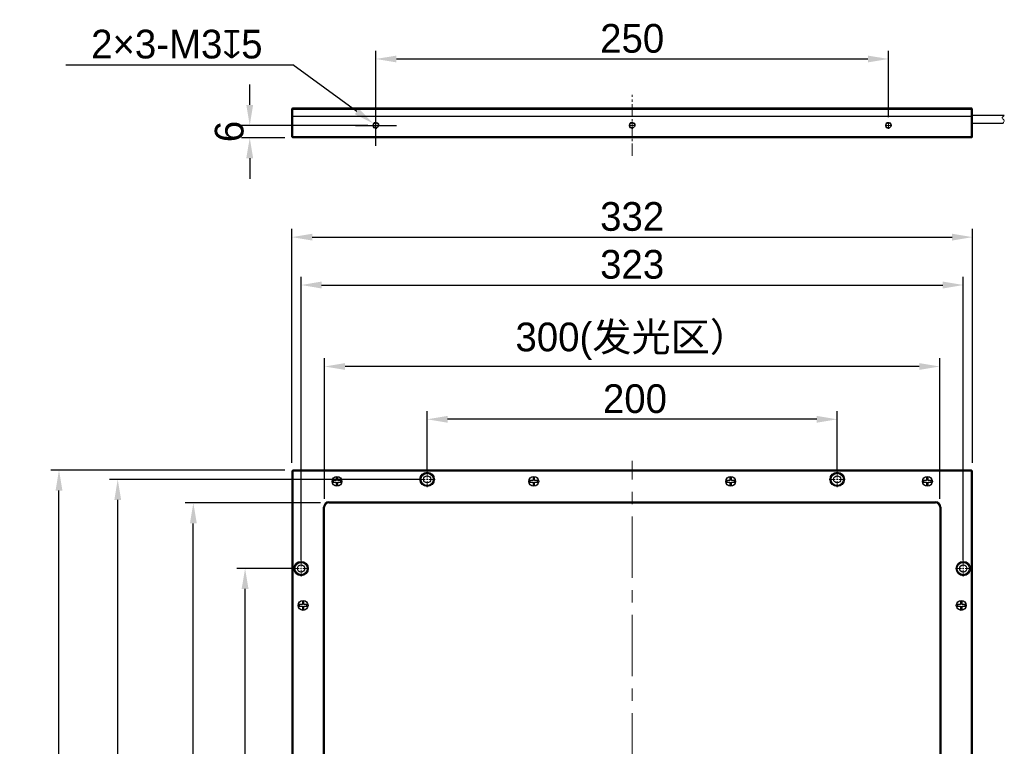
# Model space of a CAD drawing. Header units: inches. Extents: x 1109 to 1310, y -9256 to -9074.
# Tile 2 of 3: x 1109 to 1229, y -9162 to -9074. Entities that reach past the tile are written whole.
import ezdxf

# ---------------------------------------------------------------- set-up
doc = ezdxf.new("R2010")
doc.units = ezdxf.units.IN
doc.header["$LTSCALE"] = 3
doc.header["$MEASUREMENT"] = 0
doc.header["$PDSIZE"] = -5
doc.linetypes.add('CENTERX2', pattern=[4, 2.5, -0.5, 0.5, -0.5])
doc.layers.get('Defpoints').update_dxf_attribs({"lineweight": 18})
for name, color, linetype, lineweight in [('中心线', 1, 'CENTERX2', 20), ('标注', 3, 'Continuous', 25), ('粗实线', 7, 'Continuous', 30), ('细实线', 7, 'Continuous', 15)]:
    doc.layers.add(name, color=color, linetype=linetype, lineweight=lineweight)
doc.styles.get("Standard").update_dxf_attribs({"font": '兰亭黑 GBK.TTF'})
doc.dimstyles.new('CST Standard', dxfattribs={"dimtxt": 3.5, "dimasz": 2.5, "dimexe": 1, "dimexo": 1, "dimgap": 0.6, "dimtad": 1, "dimtoh": 1, "dimdsep": 46, "dimtxsty": 'Standard', "dimcen": -2.5, "dimdle": 5, "dimadec": 1, "dimazin": 2, "dimtfac": 1, "dimtofl": 0, "dimtmove": 0, "dimatfit": 0, "dimfxl": 1, "dimtolj": 1, "dimarcsym": 0})

# ---------------------------------------------------------------- blocks, each defined once
blk = doc.blocks.new('*X0')
at = {"layer": 'Defpoints', "color": 0}
for p in [(1130.21, -9132.62), (1146.72, -9132.62), (1146.72, -9232.62)]:
    blk.add_point(p, dxfattribs=at)
at = {"layer": '标注', "color": 0, "linetype": 'Continuous', "lineweight": -2, "ltscale": 3}
for p, q in [((1145.72, -9132.62), (1129.21, -9132.62)), ((1145.72, -9232.62), (1129.21, -9232.62))]:
    blk.add_line(p, q, dxfattribs=at)
at = {"layer": '标注', "color": 9, "linetype": 'Continuous', "lineweight": -2, "ltscale": 3}
blk.add_line((1130.21, -9230.12), (1130.21, -9135.12), dxfattribs=at)
at = {"layer": '标注', "color": 9}
for points in [[(1130.63, -9135.12), (1129.8, -9135.12), (1130.21, -9132.62)], [(1129.8, -9230.12), (1130.63, -9230.12), (1130.21, -9232.62)]]:
    blk.add_solid(points, dxfattribs=at)
at = {"layer": '标注', "color": 7, "ltscale": 3, "insert": (1127.2, -9181.14), "char_height": 3.5, "attachment_point": 5, "rotation": 90}
blk.add_mtext('\\A1;400(发光区)', dxfattribs=at)
blk = doc.blocks.new('*X1')
at = {"layer": 'Defpoints', "color": 0}
for p in [(1146.22, -9115.99), (1146.22, -9133.12), (1221.22, -9133.12)]:
    blk.add_point(p, dxfattribs=at)
at = {"layer": '标注', "color": 0, "linetype": 'Continuous', "lineweight": -2, "ltscale": 3}
for p, q in [((1146.22, -9132.12), (1146.22, -9114.99)), ((1221.22, -9132.12), (1221.22, -9114.99))]:
    blk.add_line(p, q, dxfattribs=at)
at = {"layer": '标注', "color": 9, "linetype": 'Continuous', "lineweight": -2, "ltscale": 3}
blk.add_line((1218.72, -9115.99), (1148.72, -9115.99), dxfattribs=at)
at = {"layer": '标注', "color": 9}
for points in [[(1148.72, -9115.57), (1148.72, -9116.4), (1146.22, -9115.99)], [(1218.72, -9116.4), (1218.72, -9115.57), (1221.22, -9115.99)]]:
    blk.add_solid(points, dxfattribs=at)
at = {"layer": '标注', "color": 7, "ltscale": 3, "insert": (1183.72, -9112.91), "char_height": 3.5, "attachment_point": 5}
blk.add_mtext('\\A1;300(发光区）', dxfattribs=at)
blk = doc.blocks.new('*X2')
at = {"layer": 'Defpoints', "color": 0}
for p in [(1136.52, -9140.62), (1143.35, -9140.62), (1143.35, -9224.62)]:
    blk.add_point(p, dxfattribs=at)
at = {"layer": '标注', "color": 0, "linetype": 'Continuous', "lineweight": -2, "ltscale": 3}
for p, q in [((1142.35, -9140.62), (1135.52, -9140.62)), ((1142.35, -9224.62), (1135.52, -9224.62))]:
    blk.add_line(p, q, dxfattribs=at)
at = {"layer": '标注', "color": 9, "linetype": 'Continuous', "lineweight": -2, "ltscale": 3}
blk.add_line((1136.52, -9222.12), (1136.52, -9143.12), dxfattribs=at)
at = {"layer": '标注', "color": 9}
for points in [[(1136.94, -9143.12), (1136.1, -9143.12), (1136.52, -9140.62)], [(1136.1, -9222.12), (1136.94, -9222.12), (1136.52, -9224.62)]]:
    blk.add_solid(points, dxfattribs=at)
at = {"layer": '标注', "color": 7, "ltscale": 3, "insert": (1134.03, -9182.62), "char_height": 3.5, "attachment_point": 5, "rotation": 90}
blk.add_mtext('\\A1;336', dxfattribs=at)
blk = doc.blocks.new('*X3')
at = {"layer": 'Defpoints', "color": 0}
for p in [(1113.83, -9128.62), (1142.35, -9128.62), (1142.35, -9236.62)]:
    blk.add_point(p, dxfattribs=at)
at = {"layer": '标注', "color": 0, "linetype": 'Continuous', "lineweight": -2, "ltscale": 3}
for p, q in [((1141.35, -9128.62), (1112.83, -9128.62)), ((1141.35, -9236.62), (1112.83, -9236.62))]:
    blk.add_line(p, q, dxfattribs=at)
at = {"layer": '标注', "color": 9, "linetype": 'Continuous', "lineweight": -2, "ltscale": 3}
blk.add_line((1113.83, -9234.12), (1113.83, -9131.12), dxfattribs=at)
at = {"layer": '标注', "color": 9}
for points in [[(1114.25, -9131.12), (1113.41, -9131.12), (1113.83, -9128.62)], [(1113.41, -9234.12), (1114.25, -9234.12), (1113.83, -9236.62)]]:
    blk.add_solid(points, dxfattribs=at)
at = {"layer": '标注', "color": 7, "ltscale": 3, "insert": (1111.33, -9182.68), "char_height": 3.5, "attachment_point": 5, "rotation": 90}
blk.add_mtext('\\A1;432', dxfattribs=at)
blk = doc.blocks.new('*X4')
at = {"layer": 'Defpoints', "color": 0}
for p in [(1158.72, -9122.43), (1158.72, -9129.75), (1208.72, -9129.75)]:
    blk.add_point(p, dxfattribs=at)
at = {"layer": '标注', "color": 0, "linetype": 'Continuous', "lineweight": -2, "ltscale": 3}
for p, q in [((1158.72, -9128.75), (1158.72, -9121.43)), ((1208.72, -9128.75), (1208.72, -9121.43))]:
    blk.add_line(p, q, dxfattribs=at)
at = {"layer": '标注', "color": 9, "linetype": 'Continuous', "lineweight": -2, "ltscale": 3}
blk.add_line((1206.22, -9122.43), (1161.22, -9122.43), dxfattribs=at)
at = {"layer": '标注', "color": 9}
for points in [[(1161.22, -9122.01), (1161.22, -9122.84), (1158.72, -9122.43)], [(1206.22, -9122.84), (1206.22, -9122.01), (1208.72, -9122.43)]]:
    blk.add_solid(points, dxfattribs=at)
at = {"layer": '标注', "color": 7, "ltscale": 3, "insert": (1184.06, -9119.93), "char_height": 3.5, "attachment_point": 5}
blk.add_mtext('\\A1;200', dxfattribs=at)
blk = doc.blocks.new('*X5')
at = {"layer": 'Defpoints', "color": 0}
for p in [(1225.22, -9100.21), (1142.22, -9128.75), (1225.22, -9128.75)]:
    blk.add_point(p, dxfattribs=at)
at = {"layer": '标注', "color": 0, "linetype": 'Continuous', "lineweight": -2, "ltscale": 3}
for p, q in [((1142.22, -9127.75), (1142.22, -9099.21)), ((1225.22, -9127.75), (1225.22, -9099.21))]:
    blk.add_line(p, q, dxfattribs=at)
at = {"layer": '标注', "color": 9, "linetype": 'Continuous', "lineweight": -2, "ltscale": 3}
blk.add_line((1144.72, -9100.21), (1222.72, -9100.21), dxfattribs=at)
at = {"layer": '标注', "color": 9}
for points in [[(1144.72, -9099.79), (1144.72, -9100.63), (1142.22, -9100.21)], [(1222.72, -9100.63), (1222.72, -9099.79), (1225.22, -9100.21)]]:
    blk.add_solid(points, dxfattribs=at)
at = {"layer": '标注', "color": 7, "ltscale": 3, "insert": (1183.72, -9097.71), "char_height": 3.5, "attachment_point": 5}
blk.add_mtext('\\A1;332', dxfattribs=at)
blk = doc.blocks.new('*X6')
at = {"layer": 'Defpoints', "color": 0}
for p in [(1214.97, -9078.48), (1152.47, -9086.58), (1214.97, -9086.58)]:
    blk.add_point(p, dxfattribs=at)
at = {"layer": '标注', "color": 0, "linetype": 'Continuous', "lineweight": -2, "ltscale": 3}
for p, q in [((1152.47, -9085.58), (1152.47, -9077.48)), ((1214.97, -9085.58), (1214.97, -9077.48))]:
    blk.add_line(p, q, dxfattribs=at)
at = {"layer": '标注', "color": 9, "linetype": 'Continuous', "lineweight": -2, "ltscale": 3}
blk.add_line((1154.97, -9078.48), (1212.47, -9078.48), dxfattribs=at)
at = {"layer": '标注', "color": 9}
for points in [[(1154.97, -9078.07), (1154.97, -9078.9), (1152.47, -9078.48)], [(1212.47, -9078.9), (1212.47, -9078.07), (1214.97, -9078.48)]]:
    blk.add_solid(points, dxfattribs=at)
at = {"layer": '标注', "color": 7, "ltscale": 3, "insert": (1183.72, -9075.99), "char_height": 3.5, "attachment_point": 5}
blk.add_mtext('\\A1;250', dxfattribs=at)
blk = doc.blocks.new('*X7')
at = {"layer": 'Defpoints', "color": 0}
for p in [(1152.47, -9086.58), (1137.09, -9088.08), (1142.35, -9088.08)]:
    blk.add_point(p, dxfattribs=at)
at = {"layer": '标注', "color": 9, "linetype": 'Continuous', "lineweight": -2, "ltscale": 3}
for p, q in [((1137.09, -9084.08), (1137.09, -9081.58)), ((1137.09, -9090.58), (1137.09, -9093.08))]:
    blk.add_line(p, q, dxfattribs=at)
at = {"layer": '标注', "color": 0, "linetype": 'Continuous', "lineweight": -2, "ltscale": 3}
for p, q in [((1151.47, -9086.58), (1136.09, -9086.58)), ((1141.35, -9088.08), (1136.09, -9088.08))]:
    blk.add_line(p, q, dxfattribs=at)
at = {"layer": '标注', "color": 9}
for points in [[(1136.67, -9084.08), (1137.5, -9084.08), (1137.09, -9086.58)], [(1137.5, -9090.58), (1136.67, -9090.58), (1137.09, -9088.08)]]:
    blk.add_solid(points, dxfattribs=at)
at = {"layer": '标注', "color": 7, "ltscale": 3, "insert": (1134.6, -9087.33), "char_height": 3.5, "attachment_point": 5, "rotation": 90}
blk.add_mtext('\\A1;6', dxfattribs=at)
blk = doc.blocks.new('*X13')
at = {"layer": 'Defpoints', "color": 0}
for p in [(1152.17, -9086.36), (1152.77, -9086.8)]:
    blk.add_point(p, dxfattribs=at)
at = {"layer": '标注', "color": 9, "linetype": 'Continuous', "lineweight": -2, "ltscale": 3}
for p in [(1114.65, -9079.18), (1150.15, -9084.89)]:
    blk.add_line(p, (1142.35, -9079.18), dxfattribs=at)
at = {"layer": '标注', "color": 0, "linetype": 'Continuous', "ltscale": 3}
for p, q in [((1152.47, -9089.08), (1152.47, -9084.08)), ((1149.97, -9086.58), (1154.97, -9086.58))]:
    blk.add_line(p, q, dxfattribs=at)
at = {"layer": '标注', "color": 9}
blk.add_solid([(1149.9, -9085.22), (1150.4, -9084.55), (1152.17, -9086.36)], dxfattribs=at)
at = {"layer": '标注', "color": 7, "ltscale": 3, "insert": (1128.2, -9076.69), "char_height": 3.5, "attachment_point": 5}
blk.add_mtext('\\A1;2×3-M3{\\fGDT|b1|i0|c0|p2;x}5', dxfattribs=at)
blk = doc.blocks.new('*X15')
at = {"layer": 'Defpoints', "color": 0}
for p in [(1120.99, -9129.75), (1158.72, -9129.75), (1158.72, -9235.5)]:
    blk.add_point(p, dxfattribs=at)
at = {"layer": '标注', "color": 0, "linetype": 'Continuous', "lineweight": -2, "ltscale": 3}
for p, q in [((1157.72, -9129.75), (1119.99, -9129.75)), ((1157.72, -9235.5), (1119.99, -9235.5))]:
    blk.add_line(p, q, dxfattribs=at)
at = {"layer": '标注', "color": 9, "linetype": 'Continuous', "lineweight": -2, "ltscale": 3}
blk.add_line((1120.99, -9233), (1120.99, -9132.25), dxfattribs=at)
at = {"layer": '标注', "color": 9}
for points in [[(1121.41, -9132.25), (1120.58, -9132.25), (1120.99, -9129.75)], [(1120.58, -9233), (1121.41, -9233), (1120.99, -9235.5)]]:
    blk.add_solid(points, dxfattribs=at)
at = {"layer": '标注', "color": 7, "ltscale": 3, "insert": (1118.5, -9182.94), "char_height": 3.5, "attachment_point": 5, "rotation": 90}
blk.add_mtext('\\A1;423', dxfattribs=at)
blk = doc.blocks.new('*X16')
at = {"layer": 'Defpoints', "color": 0}
for p in [(1224.1, -9106.05), (1143.35, -9140.62), (1224.1, -9140.62)]:
    blk.add_point(p, dxfattribs=at)
at = {"layer": '标注', "color": 0, "linetype": 'Continuous', "lineweight": -2, "ltscale": 3}
for p, q in [((1143.35, -9139.62), (1143.35, -9105.05)), ((1224.1, -9139.62), (1224.1, -9105.05))]:
    blk.add_line(p, q, dxfattribs=at)
at = {"layer": '标注', "color": 9, "linetype": 'Continuous', "lineweight": -2, "ltscale": 3}
blk.add_line((1145.85, -9106.05), (1221.6, -9106.05), dxfattribs=at)
at = {"layer": '标注', "color": 9}
for points in [[(1145.85, -9105.63), (1145.85, -9106.47), (1143.35, -9106.05)], [(1221.6, -9106.47), (1221.6, -9105.63), (1224.1, -9106.05)]]:
    blk.add_solid(points, dxfattribs=at)
at = {"layer": '标注', "color": 7, "ltscale": 3, "insert": (1183.72, -9103.55), "char_height": 3.5, "attachment_point": 5}
blk.add_mtext('\\A1;323', dxfattribs=at)

msp = doc.modelspace()

# ---------------------------------------------------------------- linework, layer by layer
at = {"layer": '中心线', "color": 0, "ltscale": 0.2}
msp.add_line((1183.7215, -9090.3043), (1183.7215, -9082.8715), dxfattribs=at)
at = {"layer": '中心线', "color": 0, "ltscale": 0.1}
for p, q in [((1152.884, -9086.5826), (1152.059, -9086.5826)), ((1152.4715, -9086.9951), (1152.4715, -9086.1701)), ((1184.134, -9086.5826), (1183.309, -9086.5826)), ((1183.7215, -9086.9951), (1183.7215, -9086.1701)), ((1215.384, -9086.5826), (1214.559, -9086.5826)), ((1214.9715, -9086.9951), (1214.9715, -9086.1701)), ((1158.7215, -9130.7124), (1158.7215, -9128.7874)), ((1208.7215, -9130.7124), (1208.7215, -9128.7874)), ((1159.684, -9129.7499), (1157.759, -9129.7499)), ((1209.684, -9129.7499), (1207.759, -9129.7499)), ((1143.3465, -9141.5874), (1143.3465, -9139.6624)), ((1224.0965, -9141.5874), (1224.0965, -9139.6624)), ((1144.309, -9140.6249), (1142.384, -9140.6249)), ((1225.059, -9140.6249), (1223.134, -9140.6249))]:
    msp.add_line(p, q, dxfattribs=at)
at = {"layer": '中心线', "color": 0}
msp.add_line((1183.7215, -9237.7664), (1183.7215, -9127.4961), dxfattribs=at)
at = {"layer": '粗实线', "color": 0}
for p, q in [((1142.2215, -9084.5826), (1142.3465, -9084.4576)), ((1142.2215, -9087.9576), (1142.2215, -9084.5826)), ((1142.3465, -9084.5826), (1142.284, -9084.5201)), ((1142.3465, -9084.4576), (1225.0965, -9084.4576)), ((1142.3465, -9084.5826), (1225.0965, -9084.5826)), ((1142.3465, -9087.9576), (1142.3465, -9084.5826)), ((1225.2215, -9084.5826), (1225.0965, -9084.4576)), ((1225.159, -9084.5201), (1225.0965, -9084.5826)), ((1225.0965, -9087.9576), (1225.0965, -9084.5826)), ((1225.2215, -9087.9576), (1225.2215, -9084.5826)), ((1142.2215, -9085.4576), (1225.2215, -9085.4576)), ((1229.0965, -9085.3826), (1225.2215, -9085.3826)), ((1228.9181, -9086.3326), (1225.2215, -9086.3326)), ((1142.2215, -9087.9576), (1142.3465, -9088.0826)), ((1142.284, -9088.0201), (1142.3465, -9087.9576)), ((1225.0965, -9087.9576), (1142.3465, -9087.9576)), ((1225.0965, -9088.0826), (1142.3465, -9088.0826)), ((1225.0965, -9088.0826), (1225.2215, -9087.9576)), ((1225.0965, -9087.9576), (1225.159, -9088.0201)), ((1142.2215, -9128.7499), (1142.3465, -9128.6249)), ((1142.2215, -9128.7499), (1142.2215, -9236.4999)), ((1142.284, -9128.6874), (1142.3465, -9128.7499)), ((1225.0965, -9128.6249), (1142.3465, -9128.6249)), ((1142.3465, -9128.7499), (1142.3465, -9236.4999)), ((1225.0965, -9128.7499), (1142.3465, -9128.7499)), ((1225.2215, -9128.7499), (1225.0965, -9128.6249)), ((1225.159, -9128.6874), (1225.0965, -9128.7499)), ((1225.0965, -9236.4999), (1225.0965, -9128.7499)), ((1225.2215, -9236.4999), (1225.2215, -9128.7499)), ((1147.2537, -9129.9071), (1147.2537, -9130.0926)), ((1147.6287, -9129.9071), (1147.2537, -9129.9071)), ((1147.2537, -9130.0926), (1147.6287, -9130.0926)), ((1147.6287, -9129.5321), (1147.6287, -9129.9071)), ((1147.8143, -9129.5321), (1147.6287, -9129.5321)), ((1147.6287, -9130.0926), (1147.6287, -9130.4676)), ((1147.6287, -9130.4676), (1147.8143, -9130.4676)), ((1147.8143, -9129.9071), (1147.8143, -9129.5321)), ((1148.1893, -9129.9071), (1147.8143, -9129.9071)), ((1147.8143, -9130.4676), (1147.8143, -9130.0926)), ((1147.8143, -9130.0926), (1148.1893, -9130.0926)), ((1148.1893, -9130.0926), (1148.1893, -9129.9071)), ((1171.2537, -9129.9071), (1171.2537, -9130.0926)), ((1171.6287, -9129.9071), (1171.2537, -9129.9071)), ((1171.2537, -9130.0926), (1171.6287, -9130.0926)), ((1171.6287, -9129.5321), (1171.6287, -9129.9071)), ((1171.8143, -9129.5321), (1171.6287, -9129.5321)), ((1171.6287, -9130.0926), (1171.6287, -9130.4676)), ((1171.6287, -9130.4676), (1171.8143, -9130.4676)), ((1171.8143, -9129.9071), (1171.8143, -9129.5321)), ((1172.1893, -9129.9071), (1171.8143, -9129.9071)), ((1171.8143, -9130.4676), (1171.8143, -9130.0926)), ((1171.8143, -9130.0926), (1172.1893, -9130.0926)), ((1172.1893, -9130.0926), (1172.1893, -9129.9071)), ((1195.2537, -9129.9071), (1195.2537, -9130.0926)), ((1195.6287, -9129.9071), (1195.2537, -9129.9071)), ((1195.2537, -9130.0926), (1195.6287, -9130.0926)), ((1195.6287, -9129.5321), (1195.6287, -9129.9071)), ((1195.8143, -9129.5321), (1195.6287, -9129.5321)), ((1195.6287, -9130.0926), (1195.6287, -9130.4676)), ((1195.6287, -9130.4676), (1195.8143, -9130.4676)), ((1195.8143, -9129.9071), (1195.8143, -9129.5321)), ((1196.1893, -9129.9071), (1195.8143, -9129.9071)), ((1195.8143, -9130.4676), (1195.8143, -9130.0926)), ((1195.8143, -9130.0926), (1196.1893, -9130.0926)), ((1196.1893, -9130.0926), (1196.1893, -9129.9071)), ((1219.2537, -9129.9071), (1219.2537, -9130.0926)), ((1219.6287, -9129.9071), (1219.2537, -9129.9071)), ((1219.2537, -9130.0926), (1219.6287, -9130.0926)), ((1219.6287, -9129.5321), (1219.6287, -9129.9071)), ((1219.8143, -9129.5321), (1219.6287, -9129.5321)), ((1219.6287, -9130.0926), (1219.6287, -9130.4676)), ((1219.6287, -9130.4676), (1219.8143, -9130.4676)), ((1219.8143, -9129.9071), (1219.8143, -9129.5321)), ((1220.1893, -9129.9071), (1219.8143, -9129.9071)), ((1219.8143, -9130.4676), (1219.8143, -9130.0926)), ((1219.8143, -9130.0926), (1220.1893, -9130.0926)), ((1220.1893, -9130.0926), (1220.1893, -9129.9071)), ((1146.7215, -9132.4999), (1146.7215, -9132.6249)), ((1146.7215, -9132.4999), (1220.7215, -9132.4999)), ((1146.7215, -9132.6249), (1220.7215, -9132.6249)), ((1220.7215, -9132.4999), (1220.7215, -9132.6249)), ((1146.0965, -9232.1249), (1146.0965, -9133.1249)), ((1146.0965, -9133.1249), (1146.2215, -9133.1249)), ((1146.2215, -9232.1249), (1146.2215, -9133.1249)), ((1221.2215, -9133.1249), (1221.2215, -9232.1249)), ((1221.3465, -9133.1249), (1221.2215, -9133.1249)), ((1221.3465, -9133.1249), (1221.3465, -9232.1249)), ((1143.6893, -9144.6571), (1143.5037, -9144.6571)), ((1143.5037, -9144.6571), (1143.5037, -9145.0321)), ((1143.6893, -9145.0321), (1143.6893, -9144.6571)), ((1223.7537, -9144.6571), (1223.7537, -9145.0321)), ((1223.9393, -9144.6571), (1223.7537, -9144.6571)), ((1223.9393, -9145.0321), (1223.9393, -9144.6571)), ((1143.5037, -9145.0321), (1143.1287, -9145.0321)), ((1143.1287, -9145.0321), (1143.1287, -9145.2176)), ((1143.1287, -9145.2176), (1143.5037, -9145.2176)), ((1143.5037, -9145.2176), (1143.5037, -9145.5926)), ((1143.5037, -9145.5926), (1143.6893, -9145.5926)), ((1144.0643, -9145.0321), (1143.6893, -9145.0321)), ((1143.6893, -9145.2176), (1144.0643, -9145.2176)), ((1143.6893, -9145.5926), (1143.6893, -9145.2176)), ((1144.0643, -9145.2176), (1144.0643, -9145.0321)), ((1223.3787, -9145.0321), (1223.3787, -9145.2176)), ((1223.7537, -9145.0321), (1223.3787, -9145.0321)), ((1223.3787, -9145.2176), (1223.7537, -9145.2176)), ((1223.7537, -9145.2176), (1223.7537, -9145.5926)), ((1223.7537, -9145.5926), (1223.9393, -9145.5926)), ((1224.3143, -9145.0321), (1223.9393, -9145.0321)), ((1223.9393, -9145.5926), (1223.9393, -9145.2176)), ((1223.9393, -9145.2176), (1224.3143, -9145.2176)), ((1224.3143, -9145.2176), (1224.3143, -9145.0321))]:
    msp.add_line(p, q, dxfattribs=at)
for centre, radius in [((1152.4715, -9086.5826), 0.3125), ((1183.7215, -9086.5826), 0.3125), ((1214.9715, -9086.5826), 0.3125), ((1158.7215, -9129.7499), 0.875), ((1158.7215, -9129.7499), 0.75), ((1158.7215, -9129.7499), 0.4375), ((1208.7215, -9129.7499), 0.875), ((1208.7215, -9129.7499), 0.75), ((1208.7215, -9129.7499), 0.4375), ((1147.7215, -9129.9999), 0.6), ((1147.7215, -9129.9999), 0.6), ((1171.7215, -9129.9999), 0.6), ((1171.7215, -9129.9999), 0.6), ((1195.7215, -9129.9999), 0.6), ((1195.7215, -9129.9999), 0.6), ((1219.7215, -9129.9999), 0.6), ((1219.7215, -9129.9999), 0.6), ((1143.3465, -9140.6249), 0.875), ((1143.3465, -9140.6249), 0.75), ((1224.0965, -9140.6249), 0.875), ((1224.0965, -9140.6249), 0.75), ((1143.3465, -9140.6249), 0.4375), ((1224.0965, -9140.6249), 0.4375), ((1143.5965, -9145.1249), 0.6), ((1143.5965, -9145.1249), 0.6), ((1223.8465, -9145.1249), 0.6), ((1223.8465, -9145.1249), 0.6)]:
    msp.add_circle(centre, radius, dxfattribs=at)
for centre, radius, start, end in [((1147.7215, -9129.9999), 0.475, 168.735878, 169.999338), ((1147.7215, -9129.9999), 0.475, 190.000662, 191.264122), ((1147.7215, -9129.9999), 0.475, 100.000662, 101.264122), ((1147.7215, -9129.9999), 0.475, 258.735878, 259.999338), ((1147.7215, -9129.9999), 0.475, 78.735878, 79.999338), ((1147.7215, -9129.9999), 0.475, 280.000662, 281.264122), ((1147.7215, -9129.9999), 0.475, 10.000662, 11.264122), ((1147.7215, -9129.9999), 0.475, 348.735878, 349.999338), ((1171.7215, -9129.9999), 0.475, 168.735878, 169.999338), ((1171.7215, -9129.9999), 0.475, 190.000662, 191.264122), ((1171.7215, -9129.9999), 0.475, 100.000662, 101.264122), ((1171.7215, -9129.9999), 0.475, 258.735878, 259.999338), ((1171.7215, -9129.9999), 0.475, 78.735878, 79.999338), ((1171.7215, -9129.9999), 0.475, 280.000662, 281.264122), ((1171.7215, -9129.9999), 0.475, 10.000662, 11.264122), ((1171.7215, -9129.9999), 0.475, 348.735878, 349.999338), ((1195.7215, -9129.9999), 0.475, 168.735878, 169.999338), ((1195.7215, -9129.9999), 0.475, 190.000662, 191.264122), ((1195.7215, -9129.9999), 0.475, 100.000662, 101.264122), ((1195.7215, -9129.9999), 0.475, 258.735878, 259.999338), ((1195.7215, -9129.9999), 0.475, 78.735878, 79.999338), ((1195.7215, -9129.9999), 0.475, 280.000662, 281.264122), ((1195.7215, -9129.9999), 0.475, 10.000662, 11.264122), ((1195.7215, -9129.9999), 0.475, 348.735878, 349.999338), ((1219.7215, -9129.9999), 0.475, 168.735878, 169.999338), ((1219.7215, -9129.9999), 0.475, 190.000662, 191.264122), ((1219.7215, -9129.9999), 0.475, 100.000662, 101.264122), ((1219.7215, -9129.9999), 0.475, 258.735878, 259.999338), ((1219.7215, -9129.9999), 0.475, 78.735878, 79.999338), ((1219.7215, -9129.9999), 0.475, 280.000662, 281.264122), ((1219.7215, -9129.9999), 0.475, 10.000662, 11.264122), ((1219.7215, -9129.9999), 0.475, 348.735878, 349.999338), ((1146.7215, -9133.1249), 0.625, 90, 180), ((1146.7215, -9133.1249), 0.5, 90, 180), ((1220.7215, -9133.1249), 0.625, 0, 90), ((1220.7215, -9133.1249), 0.5, 0, 90), ((1143.5965, -9145.1249), 0.475, 100.000662, 101.264122), ((1143.5965, -9145.1249), 0.475, 78.735878, 79.999338), ((1223.8465, -9145.1249), 0.475, 100.000662, 101.264122), ((1223.8465, -9145.1249), 0.475, 78.735878, 79.999338), ((1143.5965, -9145.1249), 0.475, 168.735878, 169.999338), ((1143.5965, -9145.1249), 0.475, 190.000662, 191.264122), ((1143.5965, -9145.1249), 0.475, 258.735878, 259.999338), ((1143.5965, -9145.1249), 0.475, 280.000662, 281.264122), ((1143.5965, -9145.1249), 0.475, 10.000662, 11.264122), ((1143.5965, -9145.1249), 0.475, 348.735878, 349.999338), ((1223.8465, -9145.1249), 0.475, 168.735878, 169.999338), ((1223.8465, -9145.1249), 0.475, 190.000662, 191.264122), ((1223.8465, -9145.1249), 0.475, 258.735878, 259.999338), ((1223.8465, -9145.1249), 0.475, 280.000662, 281.264122), ((1223.8465, -9145.1249), 0.475, 10.000662, 11.264122), ((1223.8465, -9145.1249), 0.475, 348.735878, 349.999338)]:
    msp.add_arc(centre, radius, start, end, dxfattribs=at)
at = {"layer": '细实线', "color": 0}
for centre in [(1152.4715, -9086.5826), (1183.7215, -9086.5826), (1214.9715, -9086.5826)]:
    msp.add_arc(centre, 0.375, 345, 285, dxfattribs=at)
at = {"layer": '细实线', "color": 0, "ltscale": 3}
msp.add_open_spline([(1229.0965, -9085.3826), (1228.9585, -9085.4869), (1228.6895, -9085.69), (1229.2205, -9085.9762), (1229.0194, -9086.2132), (1228.9181, -9086.3326)], degree=3, knots=[0, 0, 0, 0, 27643.75942002, 53856.52045285, 80458.93294335, 80458.93294335, 80458.93294335, 80458.93294335], dxfattribs=at)

# ---------------------------------------------------------------- dimensions: what is measured, and where the dimension line sits
at = {"layer": '标注', "color": 0, "ltscale": 3}
dim = msp.add_linear_dim(base=(1214.9715, -9078.483), p1=(1152.4715, -9086.5826), p2=(1214.9715, -9086.5826), dimstyle='CST Standard', override={"dimlfac": 4, "dimsah": 1, "dimclrd": 9, "dimclrt": 7, "dimtzin": 0}, dxfattribs=at)
dim.commit()
dim.dimension.update_dxf_attribs({"geometry": '*X6', "text_midpoint": (1183.7215, -9075.9864)})
dim = msp.add_diameter_dim_2p(p1=(1152.7743, -9086.8039), p2=(1152.1688, -9086.3613), text='2×3-M3{\\fGDT|b1|i0|c0|p2;x}5', dimstyle='CST Standard', override={"dimlfac": 4, "dimpost": '%%C<>', "dimtxsty": 'Standard', "dimsah": 1, "dimclrd": 9, "dimclrt": 7, "dimtzin": 0}, dxfattribs=at)
dim.commit()
dim.dimension.update_dxf_attribs({"geometry": '*X13', "text_midpoint": (1128.2003, -9079.1831), "dimtype": 163})
for base, p1, p2, angle, picture, middle in [((1137.0874, -9088.0826), (1152.4715, -9086.5826), (1142.3465, -9088.0826), 270, '*X7', (1137.0874, -9087.3326)), ((1113.8305, -9128.6249), (1142.3465, -9236.6249), (1142.3465, -9128.6249), 90, '*X3', (1113.8305, -9182.6793)), ((1120.9933, -9129.7499), (1158.7215, -9235.4999), (1158.7215, -9129.7499), 90, '*X15', (1120.9933, -9182.9351)), ((1136.5215, -9140.6249), (1143.3465, -9224.6249), (1143.3465, -9140.6249), 90, '*X2', (1136.5215, -9182.6249))]:
    dim = msp.add_linear_dim(base=base, p1=p1, p2=p2, angle=angle, dimstyle='CST Standard', override={"dimlfac": 4, "dimsah": 1, "dimclrd": 9, "dimclrt": 7, "dimtzin": 0}, dxfattribs=at)
    dim.commit()
    dim.dimension.update_dxf_attribs({"geometry": picture, "text_midpoint": middle, "dimtype": 160})
for base, p1, p2, picture, middle in [((1225.2215, -9100.2093), (1142.2215, -9128.7499), (1225.2215, -9128.7499), '*X5', (1183.7215, -9100.2093)), ((1224.0965, -9106.051), (1143.3465, -9140.6249), (1224.0965, -9140.6249), '*X16', (1183.7215, -9106.051)), ((1158.7215, -9122.4277), (1208.7215, -9129.7499), (1158.7215, -9129.7499), '*X4', (1184.0551, -9122.4277))]:
    dim = msp.add_linear_dim(base=base, p1=p1, p2=p2, dimstyle='CST Standard', override={"dimlfac": 4, "dimsah": 1, "dimclrd": 9, "dimclrt": 7, "dimtzin": 0}, dxfattribs=at)
    dim.commit()
    dim.dimension.update_dxf_attribs({"geometry": picture, "text_midpoint": middle, "dimtype": 160})
dim = msp.add_linear_dim(base=(1146.2215, -9115.9862), p1=(1221.2215, -9133.1249), p2=(1146.2215, -9133.1249), text='<>(发光区）', dimstyle='CST Standard', override={"dimlfac": 4, "dimsah": 1, "dimclrd": 9, "dimclrt": 7, "dimtzin": 0}, dxfattribs=at)
dim.commit()
dim.dimension.update_dxf_attribs({"geometry": '*X1', "text_midpoint": (1183.7215, -9112.9124)})
dim = msp.add_linear_dim(base=(1130.2145, -9132.6249), p1=(1146.7215, -9232.6249), p2=(1146.7215, -9132.6249), angle=90, text='<>(发光区)', dimstyle='CST Standard', override={"dimtad": 3, "dimlfac": 4, "dimsah": 1, "dimclrd": 9, "dimclrt": 7, "dimtmove": 0, "dimtzin": 0}, dxfattribs=at)
dim.commit()
dim.dimension.update_dxf_attribs({"geometry": '*X0', "text_midpoint": (1130.2145, -9181.1444), "dimtype": 160})

doc.saveas('drawing.dxf')
